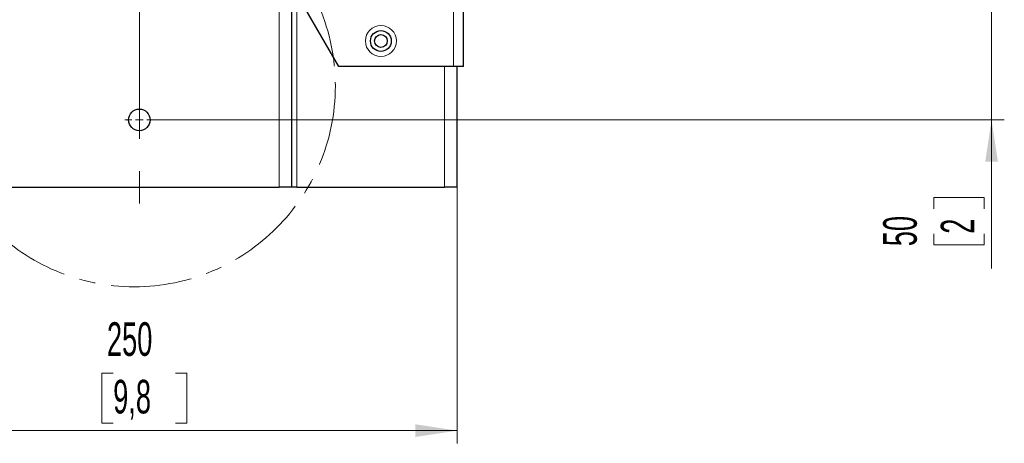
# Model space of a CAD drawing. Header units: millimetres. Extents: x 0 to 4205, y 0 to 2970.
# Tile 31 of 87: x 1269 to 1656, y 1499 to 1666. Entities that reach past the tile are written whole.
import ezdxf

# ---------------------------------------------------------------- set-up
doc = ezdxf.new("R2010")
doc.units = ezdxf.units.MM
doc.header["$LTSCALE"] = 5
doc.linetypes.add('CENTER', pattern=[10.16, 6.35, -1.27, 1.27, -1.27])
doc.linetypes.add('CENTERX2', pattern=[20.32, 12.7, -2.54, 2.54, -2.54])
doc.styles.add('SLDTEXTSTYLE0', font='TXT', dxfattribs={"width": 0.605})
doc.dimstyles.new('SLDDIMSTYLE2', dxfattribs={"dimtxt": 12.841593, "dimasz": 16.5, "dimexe": 0, "dimexo": 0.0625, "dimgap": 3.210398, "dimtad": 1, "dimdec": 0, "dimrnd": 1e-09, "dimzin": 12, "dimdsep": 46, "dimtxsty": 'SLDTEXTSTYLE0', "dimsah": 1, "dimcen": 0.09, "dimadec": 0, "dimazin": 3, "dimtfac": 1, "dimtdec": 1, "dimtmove": 0, "dimatfit": 0, "dimfxl": 0, "dimfrac": 2, "dimtolj": 1, "dimtzin": 12, "dimarcsym": 0})
doc.dimstyles.new('SLDDIMSTYLE3', dxfattribs={"dimtxt": 12.841593, "dimasz": 16.5, "dimexe": 0, "dimexo": 0.0625, "dimgap": 3.210398, "dimtad": 1, "dimdec": 1, "dimrnd": 1e-09, "dimzin": 12, "dimdsep": 46, "dimtxsty": 'SLDTEXTSTYLE0', "dimsah": 1, "dimcen": 0.09, "dimadec": 0, "dimazin": 3, "dimtfac": 1, "dimtdec": 1, "dimtofl": 0, "dimtmove": 0, "dimatfit": 3, "dimfxl": 0, "dimfrac": 2, "dimtolj": 1, "dimtzin": 12, "dimarcsym": 0})

# ---------------------------------------------------------------- blocks, each defined once
blk = doc.blocks.new('_D_10')
at = {"color": 7, "linetype": 'Continuous', "lineweight": 0}
for p, q in [((1651.46, 1676.69), (1651.46, 1708.69)), ((1546.31, 1676.69), (1656.46, 1676.69)), ((1651.46, 1626.28), (1651.46, 1676.69)), ((1322.04, 1626.28), (1656.46, 1626.28)), ((1651.46, 1626.28), (1651.46, 1567.75)), ((1628.8, 1591.26), (1628.8, 1595.67)), ((1628.8, 1595.67), (1648.52, 1595.67)), ((1648.52, 1595.67), (1648.52, 1591.26)), ((1628.8, 1581.46), (1628.8, 1577.05)), ((1648.52, 1577.05), (1648.52, 1581.46)), ((1628.8, 1577.05), (1648.52, 1577.05))]:
    blk.add_line(p, q, dxfattribs=at)
at = {"color": 7, "linetype": 'Continuous', "lineweight": 18}
for points in [[(1651.46, 1676.69), (1653.96, 1693.19), (1648.96, 1693.19)], [(1651.46, 1626.28), (1648.96, 1609.78), (1653.96, 1609.78)]]:
    blk.add_solid(points, dxfattribs=at)
at = {"color": 7, "linetype": 'Continuous', "lineweight": 18, "attachment_point": 1, "rotation": 90, "style": 'SLDTEXTSTYLE0'}
for s, insert, char_height in [('50', (1608.81, 1576.56), 13.229), ('2', (1631.47, 1581.46), 13.23)]:
    blk.add_mtext(s, dxfattribs=dict(at, insert=insert, char_height=char_height))
blk = doc.blocks.new('_D_14')
at = {"color": 7, "linetype": 'Continuous', "lineweight": 0}
for p, q in [((1191.29, 1599.78), (1191.29, 1498.96)), ((1441.29, 1599.78), (1441.29, 1498.96)), ((1306, 1526.62), (1301.59, 1526.62)), ((1301.59, 1526.62), (1301.59, 1506.9)), ((1330.5, 1526.62), (1334.91, 1526.62)), ((1334.91, 1526.62), (1334.91, 1506.9)), ((1301.59, 1506.9), (1306, 1506.9)), ((1334.91, 1506.9), (1330.5, 1506.9)), ((1191.29, 1503.96), (1441.29, 1503.96))]:
    blk.add_line(p, q, dxfattribs=at)
at = {"color": 7, "linetype": 'Continuous', "lineweight": 18}
for points in [[(1191.29, 1503.96), (1207.79, 1501.46), (1207.79, 1506.46)], [(1441.29, 1503.96), (1424.79, 1506.46), (1424.79, 1501.46)]]:
    blk.add_solid(points, dxfattribs=at)
at = {"color": 7, "linetype": 'Continuous', "lineweight": 18, "char_height": 13.229, "attachment_point": 1, "style": 'SLDTEXTSTYLE0'}
for s, insert in [('250', (1303.55, 1546.62)), ('9,8', (1306, 1523.96))]:
    blk.add_mtext(s, dxfattribs=dict(at, insert=insert))
blk = doc.blocks.new('SW_CENTERMARKSYMBOL_5')
at = {"color": 0, "linetype": 'Continuous', "lineweight": 18}
for p, q in [((0, 3), (0, 5.75)), ((-3, 0), (-5.75, 0)), ((0, 0), (-1.5, 0)), ((0, 0), (0, 1.5)), ((0, 0), (0, -1.5)), ((0, 0), (1.5, 0)), ((3, 0), (5.75, 0)), ((0, -3), (0, -5.75))]:
    blk.add_line(p, q, dxfattribs=at)

msp = doc.modelspace()

# ---------------------------------------------------------------- linework, layer by layer
at = {"color": 7, "linetype": 'CENTERX2', "lineweight": 18}
msp.add_line((1316.29, 2596.69), (1316.29, 1589.41), dxfattribs=at)
at = {"color": 8, "linetype": 'Continuous', "lineweight": 18}
for p, q in [((1371.29, 1599.78), (1371.29, 1699.78)), ((1439.79, 1647.34), (1439.79, 1690.24)), ((1378.29, 1599.78), (1378.29, 1675.76)), ((1436.29, 1599.78), (1436.29, 1647.34))]:
    msp.add_line(p, q, dxfattribs=at)
at = {"color": 7, "linetype": 'Continuous', "lineweight": 25}
for p, q in [((1376.29, 1599.78), (1376.29, 1699.78)), ((1443.79, 1647.34), (1443.79, 1690.24)), ((1394.69, 1647.34), (1377.09, 1677.84)), ((1439.79, 1647.34), (1394.69, 1647.34)), ((1443.79, 1647.34), (1439.79, 1647.34)), ((1441.29, 1599.78), (1441.29, 1647.34)), ((1261.29, 1599.78), (1371.29, 1599.78)), ((1376.29, 1599.78), (1371.29, 1599.78)), ((1378.29, 1599.78), (1376.29, 1599.78)), ((1378.29, 1599.78), (1436.29, 1599.78)), ((1441.29, 1599.78), (1436.29, 1599.78))]:
    msp.add_line(p, q, dxfattribs=at)
at = {"color": 7, "linetype": 'CENTER', "lineweight": 18}
msp.add_circle((1314.33, 1639.64), 79.05, dxfattribs=at)
at = {"color": 8, "linetype": 'Continuous', "lineweight": 18}
msp.add_circle((1411.29, 1657.34), 6.1, dxfattribs=at)
at = {"color": 7, "linetype": 'Continuous', "lineweight": 25}
for centre, radius in [((1411.29, 1657.34), 4.1), ((1411.29, 1657.34), 2.5), ((1316.29, 1626.28), 4.25)]:
    msp.add_circle(centre, radius, dxfattribs=at)

# ---------------------------------------------------------------- block references
at = {"color": 7, "linetype": 'Continuous', "lineweight": 0}
msp.add_blockref('SW_CENTERMARKSYMBOL_5', (1316.29, 1626.28), dxfattribs=at)

# ---------------------------------------------------------------- dimensions: what is measured, and where the dimension line sits
at = {"color": 7, "linetype": 'Continuous', "lineweight": 18}
dim = msp.add_linear_dim(base=(1651.46, 1676.69), p1=(1322.04, 1626.28), p2=(1546.31, 1676.69), angle=90, dimstyle='SLDDIMSTYLE2', dxfattribs=at)
dim.commit()
dim.dimension.update_dxf_attribs({"geometry": '_D_10', "text_midpoint": (1651.46, 1586.36), "dimtype": 160})
dim = msp.add_linear_dim(base=(1441.29, 1503.96), p1=(1191.29, 1599.78), p2=(1441.29, 1599.78), dimstyle='SLDDIMSTYLE3', dxfattribs=at)
dim.commit()
dim.dimension.update_dxf_attribs({"geometry": '_D_14', "text_midpoint": (1318.25, 1503.96), "dimtype": 160})

doc.saveas('drawing.dxf')
